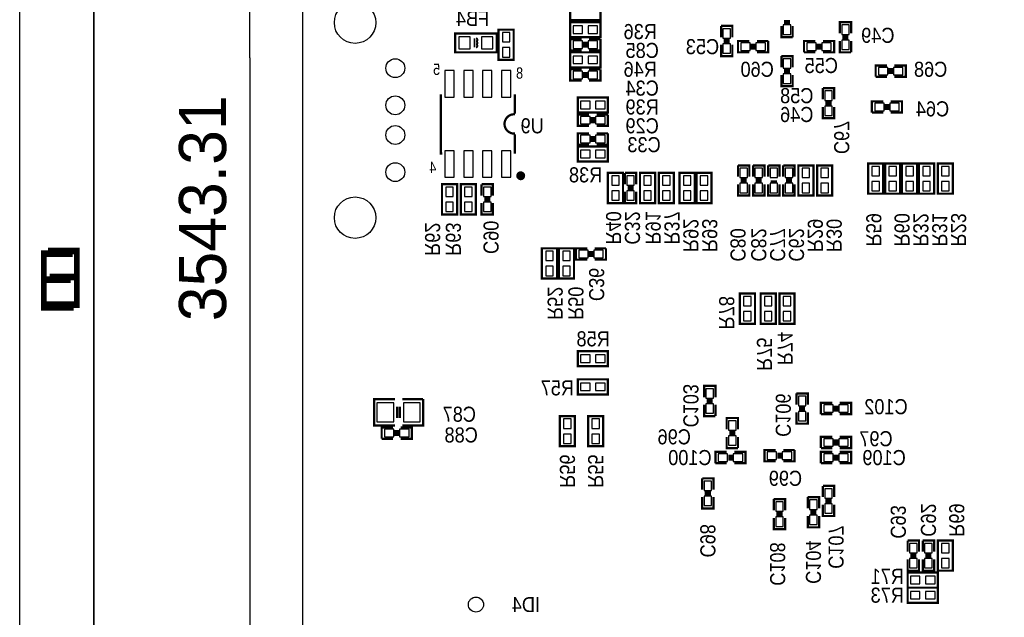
# Model space of a CAD drawing. Extents: x -19 to 391, y -43 to 244.
# Tile 14 of 33: x -19 to 47, y 9 to 49. Entities that reach past the tile are written whole.
import ezdxf

# ---------------------------------------------------------------- set-up
doc = ezdxf.new("R2010")
doc.units = 0
for name, color, linetype in [('BOARD_GEOMETRY_DIMENSION', 2, 'CONTINUOUS'), ('BOARD_GEOMETRY_OUTLINE', 3, 'CONTINUOUS'), ('BOARD_GEOMETRY_SILKSCREEN_B', 1, 'CONTINUOUS'), ('PACKAGE_GEOMETRY_SILKSCREEN_B', 4, 'CONTINUOUS'), ('PIN_B', 5, 'CONTINUOUS'), ('REF_DES_SILKSCREEN_B', 6, 'CONTINUOUS')]:
    doc.layers.add(name, color=color, linetype=linetype)

msp = doc.modelspace()

# ---------------------------------------------------------------- linework, layer by layer
at = {"layer": 'BOARD_GEOMETRY_DIMENSION'}
msp.add_lwpolyline([(-19.05, -43.18), (-19.05, 243.819934), (390.949942, 243.819934), (390.949942, -43.18)], close=True, dxfattribs=at)
for points in [[(-14.05001, 238.819944), (-14.05001, -38.179756)], [(-3.556, 46.355), (-3.556, 90.000074)], [(-3.556, 46.355), (-3.556, 0)]]:
    msp.add_lwpolyline(points, dxfattribs=at)
at = {"layer": 'BOARD_GEOMETRY_OUTLINE'}
msp.add_lwpolyline([(0, 0), (59.99988, 0), (59.99988, 90.000074), (0, 90.000074)], close=True, dxfattribs=at)
at = {"layer": 'BOARD_GEOMETRY_SILKSCREEN_B'}
msp.add_lwpolyline([(-19.05, -43.18), (-19.05, 243.819934), (390.949942, 243.819934), (390.949942, -43.18)], close=True, dxfattribs=at)
msp.add_lwpolyline([(-14.05001, -38.179756), (-14.05001, 238.819944)], dxfattribs=at)
at = {"layer": 'PACKAGE_GEOMETRY_SILKSCREEN_B', "const_width": 0.1524}
for points in [[(18.034, 48.895), (20.066, 48.895), (20.066, 49.911), (18.034, 49.911)], [(20.066, 48.768), (18.034, 48.768), (18.034, 47.752), (20.066, 47.752)], [(10.287, 46.736), (13.081, 46.736), (13.081, 48.006), (10.287, 48.006)], [(14.224, 46.228), (14.224, 48.26), (13.208, 48.26), (13.208, 46.228)], [(18.034, 45.72), (20.066, 45.72), (20.066, 46.736), (18.034, 46.736)], [(20.574, 43.688), (18.542, 43.688), (18.542, 42.672), (20.574, 42.672)], [(20.574, 40.386), (18.542, 40.386), (18.542, 39.37), (20.574, 39.37)], [(34.417, 37.084), (34.417, 39.116), (33.401, 39.116), (33.401, 37.084)], [(34.671, 39.116), (34.671, 37.084), (35.687, 37.084), (35.687, 39.116)], [(38.1, 39.243), (38.1, 37.211), (39.116, 37.211), (39.116, 39.243)], [(39.243, 39.243), (39.243, 37.211), (40.259, 37.211), (40.259, 39.243)], [(40.386, 39.243), (40.386, 37.211), (41.402, 37.211), (41.402, 39.243)], [(42.545, 37.211), (42.545, 39.243), (41.529, 39.243), (41.529, 37.211)], [(42.799, 39.243), (42.799, 37.211), (43.815, 37.211), (43.815, 39.243)], [(20.574, 38.608), (20.574, 36.576), (21.59, 36.576), (21.59, 38.608)], [(22.733, 38.608), (22.733, 36.576), (23.749, 36.576), (23.749, 38.608)], [(24.003, 38.608), (24.003, 36.576), (25.019, 36.576), (25.019, 38.608)], [(25.4, 38.608), (25.4, 36.576), (26.416, 36.576), (26.416, 38.608)], [(26.543, 38.608), (26.543, 36.576), (27.559, 36.576), (27.559, 38.608)], [(9.398, 37.846), (9.398, 35.814), (10.414, 35.814), (10.414, 37.846)], [(11.684, 35.814), (11.684, 37.846), (10.668, 37.846), (10.668, 35.814)], [(16.129, 33.528), (16.129, 31.496), (17.145, 31.496), (17.145, 33.528)], [(17.272, 33.528), (17.272, 31.496), (18.288, 31.496), (18.288, 33.528)], [(30.48, 28.448), (30.48, 30.48), (29.464, 30.48), (29.464, 28.448)], [(31.877, 28.448), (31.877, 30.48), (30.861, 30.48), (30.861, 28.448)], [(32.131, 30.48), (32.131, 28.448), (33.147, 28.448), (33.147, 30.48)], [(18.542, 25.58796), (20.574, 25.58796), (20.574, 26.60396), (18.542, 26.60396)], [(18.542, 23.68804), (20.574, 23.68804), (20.574, 24.70404), (18.542, 24.70404)], [(18.35404, 20.193), (18.35404, 22.225), (17.33804, 22.225), (17.33804, 20.193)], [(20.25396, 20.193), (20.25396, 22.225), (19.23796, 22.225), (19.23796, 20.193)], [(43.815, 11.811), (43.815, 13.843), (42.799, 13.843), (42.799, 11.811)], [(40.767, 10.668), (42.799, 10.668), (42.799, 11.684), (40.767, 11.684)], [(40.767, 9.652), (42.799, 9.652), (42.799, 10.668), (40.767, 10.668)]]:
    msp.add_lwpolyline(points, close=True, dxfattribs=at)
at = {"layer": 'PACKAGE_GEOMETRY_SILKSCREEN_B'}
for points, const_width in [([(28.956, 47.752), (28.956, 48.514), (28.194, 48.514)], 0.1524), ([(28.194, 48.514), (28.194, 47.752)], 0.1524), ([(32.258, 48.514), (32.258, 47.752), (33.02, 47.752)], 0.1524), ([(32.8422, 48.8442), (32.4358, 48.8442)], 0.1524), ([(32.8422, 48.6918), (32.4358, 48.6918)], 0.1524), ([(33.02, 47.752), (33.02, 48.514)], 0.1524), ([(36.957, 48.006), (36.957, 48.768), (36.195, 48.768), (36.195, 48.006)], 0.1524), ([(36.7792, 47.8282), (36.3728, 47.8282)], 0.1524), ([(11.583924, 47.071026), (11.583924, 47.670974)], 0.127), ([(18.796, 47.625), (18.034, 47.625), (18.034, 46.863), (18.796, 46.863)], 0.1524), ([(18.9738, 47.4472), (18.9738, 47.0408)], 0.1524), ([(19.1262, 47.4472), (19.1262, 47.0408)], 0.1524), ([(19.304, 46.863), (20.066, 46.863), (20.066, 47.625)], 0.1524), ([(20.066, 47.625), (19.304, 47.625)], 0.1524), ([(28.194, 47.244), (28.194, 46.482), (28.956, 46.482), (28.956, 47.244)], 0.1524), ([(28.3718, 47.5742), (28.7782, 47.5742)], 0.1524), ([(28.3718, 47.4218), (28.7782, 47.4218)], 0.1524), ([(30.099, 47.498), (29.337, 47.498), (29.337, 46.736), (30.099, 46.736)], 0.1524), ([(30.2768, 47.3202), (30.2768, 46.9138)], 0.1524), ([(30.4292, 47.3202), (30.4292, 46.9138)], 0.1524), ([(30.607, 46.736), (31.369, 46.736), (31.369, 47.498)], 0.1524), ([(31.369, 47.498), (30.607, 47.498)], 0.1524), ([(34.544, 47.498), (33.782, 47.498), (33.782, 46.736)], 0.1524), ([(34.7218, 46.9138), (34.7218, 47.3202)], 0.1524), ([(34.8742, 46.9138), (34.8742, 47.3202)], 0.1524), ([(35.052, 46.736), (35.814, 46.736), (35.814, 47.498), (35.052, 47.498)], 0.1524), ([(36.195, 47.498), (36.195, 46.736), (36.957, 46.736)], 0.1524), ([(36.7792, 47.6758), (36.3728, 47.6758)], 0.1524), ([(36.957, 46.736), (36.957, 47.498)], 0.1524), ([(33.02, 45.72), (33.02, 46.482), (32.258, 46.482)], 0.1524), ([(32.258, 46.482), (32.258, 45.72)], 0.1524), ([(33.782, 46.736), (34.544, 46.736)], 0.1524), ([(39.37, 45.847), (38.608, 45.847), (38.608, 45.085)], 0.1524), ([(39.878, 45.085), (40.64, 45.085), (40.64, 45.847), (39.878, 45.847)], 0.1524), ([(18.796, 45.593), (18.034, 45.593), (18.034, 44.831), (18.796, 44.831)], 0.1524), ([(18.9738, 45.4152), (18.9738, 45.0088)], 0.1524), ([(19.1262, 45.4152), (19.1262, 45.0088)], 0.1524), ([(19.304, 44.831), (20.066, 44.831), (20.066, 45.593)], 0.1524), ([(20.066, 45.593), (19.304, 45.593)], 0.1524), ([(32.258, 45.212), (32.258, 44.45), (33.02, 44.45), (33.02, 45.212)], 0.1524), ([(32.4358, 45.5422), (32.8422, 45.5422)], 0.1524), ([(32.4358, 45.3898), (32.8422, 45.3898)], 0.1524), ([(38.608, 45.085), (39.37, 45.085)], 0.1524), ([(39.5478, 45.2628), (39.5478, 45.6692)], 0.1524), ([(39.7002, 45.2628), (39.7002, 45.6692)], 0.1524), ([(9.410954, 39.910004), (9.310878, 39.910004), (9.310878, 43.909996)], 0.1524), ([(14.311122, 43.909996), (14.311122, 42.610024)], 0.1524), ([(35.814, 43.561), (35.814, 44.323), (35.052, 44.323)], 0.1524), ([(35.052, 44.323), (35.052, 43.561)], 0.1524), ([(35.052, 43.053), (35.052, 42.291), (35.814, 42.291), (35.814, 43.053)], 0.1524), ([(35.2298, 43.3832), (35.6362, 43.3832)], 0.1524), ([(35.2298, 43.2308), (35.6362, 43.2308)], 0.1524), ([(39.116, 43.434), (38.354, 43.434), (38.354, 42.672)], 0.1524), ([(39.2938, 42.8498), (39.2938, 43.2562)], 0.1524), ([(39.4462, 42.8498), (39.4462, 43.2562)], 0.1524), ([(39.624, 42.672), (40.386, 42.672), (40.386, 43.434), (39.624, 43.434)], 0.1524), ([(19.304, 42.545), (18.542, 42.545), (18.542, 41.783), (19.304, 41.783)], 0.1524), ([(19.812, 41.783), (20.574, 41.783), (20.574, 42.545)], 0.1524), ([(20.574, 42.545), (19.812, 42.545)], 0.1524), ([(38.354, 42.672), (39.116, 42.672)], 0.1524), ([(19.4818, 42.3672), (19.4818, 41.9608)], 0.1524), ([(19.6342, 42.3672), (19.6342, 41.9608)], 0.1524), ([(14.311122, 41.209976), (14.311122, 39.910004)], 0.1524), ([(19.304, 41.275), (18.542, 41.275), (18.542, 40.513), (19.304, 40.513)], 0.1524), ([(19.4818, 41.0972), (19.4818, 40.6908)], 0.1524), ([(19.6342, 41.0972), (19.6342, 40.6908)], 0.1524), ([(19.812, 40.513), (20.574, 40.513), (20.574, 41.275)], 0.1524), ([(20.574, 41.275), (19.812, 41.275)], 0.1524), ([(30.099, 38.354), (30.099, 39.116), (29.337, 39.116)], 0.1524), ([(29.337, 39.116), (29.337, 38.354)], 0.1524), ([(31.115, 38.354), (31.115, 39.116), (30.353, 39.116)], 0.1524), ([(30.353, 39.116), (30.353, 38.354)], 0.1524), ([(32.131, 38.354), (32.131, 39.116), (31.369, 39.116)], 0.1524), ([(31.369, 39.116), (31.369, 38.354)], 0.1524), ([(33.147, 38.354), (33.147, 39.116), (32.385, 39.116)], 0.1524), ([(32.385, 39.116), (32.385, 38.354)], 0.1524), ([(22.479, 37.846), (22.479, 38.608), (21.717, 38.608)], 0.1524), ([(21.717, 38.608), (21.717, 37.846)], 0.1524), ([(12.827, 37.084), (12.827, 37.846), (12.065, 37.846)], 0.1524), ([(12.065, 37.846), (12.065, 37.084)], 0.1524), ([(29.337, 37.846), (29.337, 37.084), (30.099, 37.084), (30.099, 37.846)], 0.1524), ([(29.5148, 38.1762), (29.9212, 38.1762)], 0.1524), ([(29.5148, 38.0238), (29.9212, 38.0238)], 0.1524), ([(30.353, 37.846), (30.353, 37.084), (31.115, 37.084), (31.115, 37.846)], 0.1524), ([(30.5308, 38.1762), (30.9372, 38.1762)], 0.1524), ([(30.5308, 38.0238), (30.9372, 38.0238)], 0.1524), ([(31.369, 37.846), (31.369, 37.084), (32.131, 37.084), (32.131, 37.846)], 0.1524), ([(31.5468, 38.0238), (31.9532, 38.0238)], 0.1524), ([(32.385, 37.846), (32.385, 37.084), (33.147, 37.084), (33.147, 37.846)], 0.1524), ([(32.5628, 38.1762), (32.9692, 38.1762)], 0.1524), ([(32.5628, 38.0238), (32.9692, 38.0238)], 0.1524), ([(21.717, 37.338), (21.717, 36.576), (22.479, 36.576), (22.479, 37.338)], 0.1524), ([(21.8948, 37.6682), (22.3012, 37.6682)], 0.1524), ([(21.8948, 37.5158), (22.3012, 37.5158)], 0.1524), ([(12.065, 36.576), (12.065, 35.814), (12.827, 35.814), (12.827, 36.576)], 0.1524), ([(12.2428, 36.9062), (12.6492, 36.9062)], 0.1524), ([(12.2428, 36.7538), (12.6492, 36.7538)], 0.1524), ([(19.177, 33.528), (18.415, 33.528), (18.415, 32.766), (19.177, 32.766)], 0.1524), ([(19.3548, 33.3502), (19.3548, 32.9438)], 0.1524), ([(19.5072, 33.3502), (19.5072, 32.9438)], 0.1524), ([(19.685, 32.766), (20.447, 32.766), (20.447, 33.528)], 0.1524), ([(20.447, 33.528), (19.685, 33.528)], 0.1524), ([(27.813, 23.495), (27.813, 24.257), (27.051, 24.257), (27.051, 23.495)], 0.1524), ([(6.223, 23.368), (4.826, 23.368), (4.826, 23.241), (4.826, 21.59), (6.223, 21.59)], 0.1524), ([(8.128, 23.368), (6.731, 23.368)], 0.1524), ([(6.731, 21.59), (8.128, 21.59), (8.128, 23.368)], 0.1524), ([(27.6352, 23.3172), (27.2288, 23.3172)], 0.1524), ([(27.6352, 23.1648), (27.2288, 23.1648)], 0.1524), ([(34.036, 22.987), (34.036, 23.749), (33.274, 23.749)], 0.1524), ([(33.274, 23.749), (33.274, 22.987)], 0.1524), ([(6.3754, 22.86), (6.3754, 22.098)], 0.1524), ([(6.5532, 22.86), (6.5532, 22.098)], 0.1524), ([(27.051, 22.987), (27.051, 22.225), (27.813, 22.225)], 0.1524), ([(27.813, 22.225), (27.813, 22.987)], 0.1524), ([(33.274, 22.479), (33.274, 21.717), (34.036, 21.717), (34.036, 22.479)], 0.1524), ([(33.4518, 22.8092), (33.8582, 22.8092)], 0.1524), ([(33.4518, 22.6568), (33.8582, 22.6568)], 0.1524), ([(35.687, 23.114), (34.925, 23.114), (34.925, 22.352)], 0.1524), ([(35.8648, 22.5298), (35.8648, 22.9362)], 0.1524), ([(36.0172, 22.5298), (36.0172, 22.9362)], 0.1524), ([(36.195, 22.352), (36.957, 22.352), (36.957, 23.114), (36.195, 23.114)], 0.1524), ([(29.337, 21.336), (29.337, 22.098), (28.575, 22.098), (28.575, 21.336)], 0.1524), ([(34.925, 22.352), (35.687, 22.352)], 0.1524), ([(6.096, 21.463), (5.334, 21.463), (5.334, 20.701)], 0.1524), ([(6.2738, 20.8788), (6.2738, 21.2852)], 0.1524), ([(6.4262, 20.8788), (6.4262, 21.2852)], 0.1524), ([(6.604, 20.701), (7.366, 20.701), (7.366, 21.463), (6.604, 21.463)], 0.1524), ([(29.1592, 21.1582), (28.7528, 21.1582)], 0.1524), ([(5.334, 20.701), (6.096, 20.701)], 0.1524), ([(28.575, 20.828), (28.575, 20.066), (29.337, 20.066)], 0.1524), ([(29.1592, 21.0058), (28.7528, 21.0058)], 0.1524), ([(29.337, 20.066), (29.337, 20.828)], 0.1524), ([(35.687, 20.828), (34.925, 20.828), (34.925, 20.066)], 0.1524), ([(35.8648, 20.2438), (35.8648, 20.6502)], 0.1524), ([(36.0172, 20.2438), (36.0172, 20.6502)], 0.1524), ([(36.195, 20.066), (36.957, 20.066), (36.957, 20.828), (36.195, 20.828)], 0.1524), ([(31.877, 19.939), (31.115, 19.939), (31.115, 19.177), (31.877, 19.177)], 0.1524), ([(32.385, 19.177), (33.147, 19.177), (33.147, 19.939)], 0.1524), ([(33.147, 19.939), (32.385, 19.939)], 0.1524), ([(34.925, 20.066), (35.687, 20.066)], 0.1524), ([(28.575, 19.812), (27.813, 19.812), (27.813, 19.05)], 0.1524), ([(28.7528, 19.2278), (28.7528, 19.6342)], 0.1524), ([(28.9052, 19.2278), (28.9052, 19.6342)], 0.1524), ([(29.083, 19.05), (29.845, 19.05), (29.845, 19.812), (29.083, 19.812)], 0.1524), ([(32.0548, 19.7612), (32.0548, 19.3548)], 0.1524), ([(32.2072, 19.7612), (32.2072, 19.3548)], 0.1524), ([(35.687, 19.812), (34.925, 19.812), (34.925, 19.05)], 0.1524), ([(35.8648, 19.2278), (35.8648, 19.6342)], 0.1524), ([(36.0172, 19.2278), (36.0172, 19.6342)], 0.1524), ([(36.195, 19.05), (36.957, 19.05), (36.957, 19.812), (36.195, 19.812)], 0.1524), ([(27.813, 19.05), (28.575, 19.05)], 0.1524), ([(34.925, 19.05), (35.687, 19.05)], 0.1524), ([(27.686, 17.272), (27.686, 18.034), (26.924, 18.034)], 0.1524), ([(26.924, 18.034), (26.924, 17.272)], 0.1524), ([(35.814, 16.764), (35.814, 17.526), (35.052, 17.526)], 0.1524), ([(35.052, 17.526), (35.052, 16.764)], 0.1524), ([(26.924, 16.764), (26.924, 16.002), (27.686, 16.002), (27.686, 16.764)], 0.1524), ([(27.1018, 17.0942), (27.5082, 17.0942)], 0.1524), ([(27.1018, 16.9418), (27.5082, 16.9418)], 0.1524), ([(32.512, 15.875), (32.512, 16.637), (31.75, 16.637)], 0.1524), ([(31.75, 16.637), (31.75, 15.875)], 0.1524), ([(34.798, 16.002), (34.798, 16.764), (34.036, 16.764)], 0.1524), ([(34.036, 16.764), (34.036, 16.002)], 0.1524), ([(35.2298, 16.5862), (35.6362, 16.5862)], 0.1524), ([(35.052, 16.256), (35.052, 15.494), (35.814, 15.494), (35.814, 16.256)], 0.1524), ([(35.2298, 16.4338), (35.6362, 16.4338)], 0.1524), ([(31.75, 15.367), (31.75, 14.605), (32.512, 14.605), (32.512, 15.367)], 0.1524), ([(31.9278, 15.6972), (32.3342, 15.6972)], 0.1524), ([(31.9278, 15.5448), (32.3342, 15.5448)], 0.1524), ([(34.036, 15.494), (34.036, 14.732), (34.798, 14.732), (34.798, 15.494)], 0.1524), ([(34.2138, 15.8242), (34.6202, 15.8242)], 0.1524), ([(34.2138, 15.6718), (34.6202, 15.6718)], 0.1524), ([(41.529, 13.081), (41.529, 13.843), (40.767, 13.843)], 0.1524), ([(40.767, 13.843), (40.767, 13.081)], 0.1524), ([(42.545, 13.081), (42.545, 13.843), (41.783, 13.843)], 0.1524), ([(41.783, 13.843), (41.783, 13.081)], 0.1524), ([(40.767, 12.573), (40.767, 11.811), (41.529, 11.811), (41.529, 12.573)], 0.1524), ([(40.9448, 12.9032), (41.3512, 12.9032)], 0.1524), ([(40.9448, 12.7508), (41.3512, 12.7508)], 0.1524), ([(41.783, 12.573), (41.783, 11.811), (42.545, 11.811), (42.545, 12.573)], 0.1524), ([(41.9608, 12.9032), (42.3672, 12.9032)], 0.1524), ([(41.9608, 12.7508), (42.3672, 12.7508)], 0.1524)]:
    msp.add_lwpolyline(points, dxfattribs=dict(at, const_width=const_width))
for points, const_width in [([(11.684, 47.471076, 1), (11.684, 47.670974)], 0.127), ([(11.684, 47.270924, 1), (11.684, 47.471076)], 0.127), ([(11.684, 47.270924, -1), (11.684, 47.071026)], 0.127), ([(14.311122, 42.559986, 1.080081), (14.311122, 41.260014)], 0.1524)]:
    msp.add_lwpolyline(points, format="xyb", dxfattribs=dict(at, const_width=const_width))
at = {"layer": 'PACKAGE_GEOMETRY_SILKSCREEN_B', "const_width": 0.299974}
msp.add_lwpolyline([(14.85011, 38.418008, 1), (14.54989, 38.417992, 1)], format="xyb", close=True, dxfattribs=at)
at = {"layer": 'PIN_B'}
for points in [[(18.8595, 48.006), (18.8595, 48.514), (18.2245, 48.514), (18.2245, 48.006)], [(19.8755, 48.006), (19.8755, 48.514), (19.2405, 48.514), (19.2405, 48.006)], [(32.385, 47.9425), (32.893, 47.9425), (32.893, 48.5775), (32.385, 48.5775)], [(36.322, 47.9425), (36.83, 47.9425), (36.83, 48.5775), (36.322, 48.5775)], [(10.541, 47.7774), (10.541, 46.9646), (11.303, 46.9646), (11.303, 47.7774)], [(12.065, 47.7774), (12.065, 46.9646), (12.827, 46.9646), (12.827, 47.7774)], [(13.462, 47.4345), (13.97, 47.4345), (13.97, 48.0695), (13.462, 48.0695)], [(28.829, 48.3235), (28.321, 48.3235), (28.321, 47.6885), (28.829, 47.6885)], [(18.8595, 46.99), (18.8595, 47.498), (18.2245, 47.498), (18.2245, 46.99)], [(19.8755, 46.99), (19.8755, 47.498), (19.2405, 47.498), (19.2405, 46.99)], [(28.829, 47.3075), (28.321, 47.3075), (28.321, 46.6725), (28.829, 46.6725)], [(30.1625, 46.863), (30.1625, 47.371), (29.5275, 47.371), (29.5275, 46.863)], [(31.1785, 46.863), (31.1785, 47.371), (30.5435, 47.371), (30.5435, 46.863)], [(33.9725, 47.371), (33.9725, 46.863), (34.6075, 46.863), (34.6075, 47.371)], [(34.9885, 47.371), (34.9885, 46.863), (35.6235, 46.863), (35.6235, 47.371)], [(36.322, 46.9265), (36.83, 46.9265), (36.83, 47.5615), (36.322, 47.5615)], [(13.462, 46.4185), (13.97, 46.4185), (13.97, 47.0535), (13.462, 47.0535)], [(18.2245, 46.482), (18.2245, 45.974), (18.8595, 45.974), (18.8595, 46.482)], [(19.2405, 46.482), (19.2405, 45.974), (19.8755, 45.974), (19.8755, 46.482)], [(32.893, 46.2915), (32.385, 46.2915), (32.385, 45.6565), (32.893, 45.6565)], [(10.2235, 43.72102), (10.2235, 45.49902), (9.5885, 45.49902), (9.5885, 43.72102)], [(11.4935, 43.72102), (11.4935, 45.49902), (10.8585, 45.49902), (10.8585, 43.72102)], [(12.7635, 43.72102), (12.7635, 45.49902), (12.1285, 45.49902), (12.1285, 43.72102)], [(14.0335, 43.72102), (14.0335, 45.49902), (13.3985, 45.49902), (13.3985, 43.72102)], [(18.8595, 44.958), (18.8595, 45.466), (18.2245, 45.466), (18.2245, 44.958)], [(19.8755, 44.958), (19.8755, 45.466), (19.2405, 45.466), (19.2405, 44.958)], [(32.893, 45.2755), (32.385, 45.2755), (32.385, 44.6405), (32.893, 44.6405)], [(38.7985, 45.72), (38.7985, 45.212), (39.4335, 45.212), (39.4335, 45.72)], [(39.8145, 45.72), (39.8145, 45.212), (40.4495, 45.212), (40.4495, 45.72)], [(35.687, 44.1325), (35.179, 44.1325), (35.179, 43.4975), (35.687, 43.4975)], [(19.3675, 42.926), (19.3675, 43.434), (18.7325, 43.434), (18.7325, 42.926)], [(20.3835, 42.926), (20.3835, 43.434), (19.7485, 43.434), (19.7485, 42.926)], [(35.687, 43.1165), (35.179, 43.1165), (35.179, 42.4815), (35.687, 42.4815)], [(38.5445, 43.307), (38.5445, 42.799), (39.1795, 42.799), (39.1795, 43.307)], [(39.5605, 43.307), (39.5605, 42.799), (40.1955, 42.799), (40.1955, 43.307)], [(19.3675, 41.91), (19.3675, 42.418), (18.7325, 42.418), (18.7325, 41.91)], [(20.3835, 41.91), (20.3835, 42.418), (19.7485, 42.418), (19.7485, 41.91)], [(19.3675, 40.64), (19.3675, 41.148), (18.7325, 41.148), (18.7325, 40.64)], [(20.3835, 40.64), (20.3835, 41.148), (19.7485, 41.148), (19.7485, 40.64)], [(10.2235, 38.32098), (10.2235, 40.09898), (9.5885, 40.09898), (9.5885, 38.32098)], [(11.4935, 38.32098), (11.4935, 40.09898), (10.8585, 40.09898), (10.8585, 38.32098)], [(12.7635, 38.32098), (12.7635, 40.09898), (12.1285, 40.09898), (12.1285, 38.32098)], [(14.0335, 38.32098), (14.0335, 40.09898), (13.3985, 40.09898), (13.3985, 38.32098)], [(19.3675, 39.624), (19.3675, 40.132), (18.7325, 40.132), (18.7325, 39.624)], [(20.3835, 39.624), (20.3835, 40.132), (19.7485, 40.132), (19.7485, 39.624)], [(29.972, 38.9255), (29.464, 38.9255), (29.464, 38.2905), (29.972, 38.2905)], [(30.988, 38.9255), (30.48, 38.9255), (30.48, 38.2905), (30.988, 38.2905)], [(32.004, 38.9255), (31.496, 38.9255), (31.496, 38.2905), (32.004, 38.2905)], [(33.02, 38.9255), (32.512, 38.9255), (32.512, 38.2905), (33.02, 38.2905)], [(33.655, 38.2905), (34.163, 38.2905), (34.163, 38.9255), (33.655, 38.9255)], [(35.433, 38.9255), (34.925, 38.9255), (34.925, 38.2905), (35.433, 38.2905)], [(38.862, 39.0525), (38.354, 39.0525), (38.354, 38.4175), (38.862, 38.4175)], [(40.005, 39.0525), (39.497, 39.0525), (39.497, 38.4175), (40.005, 38.4175)], [(41.148, 39.0525), (40.64, 39.0525), (40.64, 38.4175), (41.148, 38.4175)], [(41.783, 38.4175), (42.291, 38.4175), (42.291, 39.0525), (41.783, 39.0525)], [(43.561, 39.0525), (43.053, 39.0525), (43.053, 38.4175), (43.561, 38.4175)], [(21.336, 38.4175), (20.828, 38.4175), (20.828, 37.7825), (21.336, 37.7825)], [(22.352, 38.4175), (21.844, 38.4175), (21.844, 37.7825), (22.352, 37.7825)], [(23.495, 38.4175), (22.987, 38.4175), (22.987, 37.7825), (23.495, 37.7825)], [(24.765, 38.4175), (24.257, 38.4175), (24.257, 37.7825), (24.765, 37.7825)], [(26.162, 38.4175), (25.654, 38.4175), (25.654, 37.7825), (26.162, 37.7825)], [(27.305, 38.4175), (26.797, 38.4175), (26.797, 37.7825), (27.305, 37.7825)], [(29.972, 37.9095), (29.464, 37.9095), (29.464, 37.2745), (29.972, 37.2745)], [(30.988, 37.9095), (30.48, 37.9095), (30.48, 37.2745), (30.988, 37.2745)], [(32.004, 37.9095), (31.496, 37.9095), (31.496, 37.2745), (32.004, 37.2745)], [(33.02, 37.9095), (32.512, 37.9095), (32.512, 37.2745), (33.02, 37.2745)], [(33.655, 37.2745), (34.163, 37.2745), (34.163, 37.9095), (33.655, 37.9095)], [(35.433, 37.9095), (34.925, 37.9095), (34.925, 37.2745), (35.433, 37.2745)], [(38.862, 38.0365), (38.354, 38.0365), (38.354, 37.4015), (38.862, 37.4015)], [(40.005, 38.0365), (39.497, 38.0365), (39.497, 37.4015), (40.005, 37.4015)], [(41.148, 38.0365), (40.64, 38.0365), (40.64, 37.4015), (41.148, 37.4015)], [(41.783, 37.4015), (42.291, 37.4015), (42.291, 38.0365), (41.783, 38.0365)], [(43.561, 38.0365), (43.053, 38.0365), (43.053, 37.4015), (43.561, 37.4015)], [(10.16, 37.6555), (9.652, 37.6555), (9.652, 37.0205), (10.16, 37.0205)], [(10.922, 37.0205), (11.43, 37.0205), (11.43, 37.6555), (10.922, 37.6555)], [(12.7, 37.6555), (12.192, 37.6555), (12.192, 37.0205), (12.7, 37.0205)], [(21.336, 37.4015), (20.828, 37.4015), (20.828, 36.7665), (21.336, 36.7665)], [(22.352, 37.4015), (21.844, 37.4015), (21.844, 36.7665), (22.352, 36.7665)], [(23.495, 37.4015), (22.987, 37.4015), (22.987, 36.7665), (23.495, 36.7665)], [(24.765, 37.4015), (24.257, 37.4015), (24.257, 36.7665), (24.765, 36.7665)], [(26.162, 37.4015), (25.654, 37.4015), (25.654, 36.7665), (26.162, 36.7665)], [(27.305, 37.4015), (26.797, 37.4015), (26.797, 36.7665), (27.305, 36.7665)], [(10.16, 36.6395), (9.652, 36.6395), (9.652, 36.0045), (10.16, 36.0045)], [(10.922, 36.0045), (11.43, 36.0045), (11.43, 36.6395), (10.922, 36.6395)], [(12.7, 36.6395), (12.192, 36.6395), (12.192, 36.0045), (12.7, 36.0045)], [(16.891, 33.3375), (16.383, 33.3375), (16.383, 32.7025), (16.891, 32.7025)], [(18.034, 33.3375), (17.526, 33.3375), (17.526, 32.7025), (18.034, 32.7025)], [(19.2405, 32.893), (19.2405, 33.401), (18.6055, 33.401), (18.6055, 32.893)], [(20.2565, 32.893), (20.2565, 33.401), (19.6215, 33.401), (19.6215, 32.893)], [(16.891, 32.3215), (16.383, 32.3215), (16.383, 31.6865), (16.891, 31.6865)], [(18.034, 32.3215), (17.526, 32.3215), (17.526, 31.6865), (18.034, 31.6865)], [(29.718, 29.6545), (30.226, 29.6545), (30.226, 30.2895), (29.718, 30.2895)], [(31.115, 29.6545), (31.623, 29.6545), (31.623, 30.2895), (31.115, 30.2895)], [(32.893, 30.2895), (32.385, 30.2895), (32.385, 29.6545), (32.893, 29.6545)], [(29.718, 28.6385), (30.226, 28.6385), (30.226, 29.2735), (29.718, 29.2735)], [(31.115, 28.6385), (31.623, 28.6385), (31.623, 29.2735), (31.115, 29.2735)], [(32.893, 29.2735), (32.385, 29.2735), (32.385, 28.6385), (32.893, 28.6385)], [(18.7325, 26.34996), (18.7325, 25.84196), (19.3675, 25.84196), (19.3675, 26.34996)], [(19.7485, 26.34996), (19.7485, 25.84196), (20.3835, 25.84196), (20.3835, 26.34996)], [(18.7325, 24.45004), (18.7325, 23.94204), (19.3675, 23.94204), (19.3675, 24.45004)], [(19.7485, 24.45004), (19.7485, 23.94204), (20.3835, 23.94204), (20.3835, 24.45004)], [(27.178, 23.4315), (27.686, 23.4315), (27.686, 24.0665), (27.178, 24.0665)], [(33.909, 23.5585), (33.401, 23.5585), (33.401, 22.9235), (33.909, 22.9235)], [(6.1595, 21.844), (6.1595, 23.114), (5.0165, 23.114), (5.0165, 21.844)], [(7.9375, 21.844), (7.9375, 23.114), (6.7945, 23.114), (6.7945, 21.844)], [(27.178, 22.4155), (27.686, 22.4155), (27.686, 23.0505), (27.178, 23.0505)], [(35.1155, 22.987), (35.1155, 22.479), (35.7505, 22.479), (35.7505, 22.987)], [(36.1315, 22.987), (36.1315, 22.479), (36.7665, 22.479), (36.7665, 22.987)], [(17.59204, 21.3995), (18.10004, 21.3995), (18.10004, 22.0345), (17.59204, 22.0345)], [(19.49196, 21.3995), (19.99996, 21.3995), (19.99996, 22.0345), (19.49196, 22.0345)], [(28.702, 21.2725), (29.21, 21.2725), (29.21, 21.9075), (28.702, 21.9075)], [(33.909, 22.5425), (33.401, 22.5425), (33.401, 21.9075), (33.909, 21.9075)], [(5.5245, 21.336), (5.5245, 20.828), (6.1595, 20.828), (6.1595, 21.336)], [(6.5405, 21.336), (6.5405, 20.828), (7.1755, 20.828), (7.1755, 21.336)], [(17.59204, 20.3835), (18.10004, 20.3835), (18.10004, 21.0185), (17.59204, 21.0185)], [(19.49196, 20.3835), (19.99996, 20.3835), (19.99996, 21.0185), (19.49196, 21.0185)], [(28.702, 20.2565), (29.21, 20.2565), (29.21, 20.8915), (28.702, 20.8915)], [(35.1155, 20.701), (35.1155, 20.193), (35.7505, 20.193), (35.7505, 20.701)], [(36.1315, 20.701), (36.1315, 20.193), (36.7665, 20.193), (36.7665, 20.701)], [(28.0035, 19.685), (28.0035, 19.177), (28.6385, 19.177), (28.6385, 19.685)], [(29.0195, 19.685), (29.0195, 19.177), (29.6545, 19.177), (29.6545, 19.685)], [(31.9405, 19.304), (31.9405, 19.812), (31.3055, 19.812), (31.3055, 19.304)], [(32.9565, 19.304), (32.9565, 19.812), (32.3215, 19.812), (32.3215, 19.304)], [(35.1155, 19.685), (35.1155, 19.177), (35.7505, 19.177), (35.7505, 19.685)], [(36.1315, 19.685), (36.1315, 19.177), (36.7665, 19.177), (36.7665, 19.685)], [(27.559, 17.8435), (27.051, 17.8435), (27.051, 17.2085), (27.559, 17.2085)], [(35.687, 17.3355), (35.179, 17.3355), (35.179, 16.7005), (35.687, 16.7005)], [(27.559, 16.8275), (27.051, 16.8275), (27.051, 16.1925), (27.559, 16.1925)], [(32.385, 16.4465), (31.877, 16.4465), (31.877, 15.8115), (32.385, 15.8115)], [(34.671, 16.5735), (34.163, 16.5735), (34.163, 15.9385), (34.671, 15.9385)], [(35.687, 16.3195), (35.179, 16.3195), (35.179, 15.6845), (35.687, 15.6845)], [(32.385, 15.4305), (31.877, 15.4305), (31.877, 14.7955), (32.385, 14.7955)], [(34.671, 15.5575), (34.163, 15.5575), (34.163, 14.9225), (34.671, 14.9225)], [(41.402, 13.6525), (40.894, 13.6525), (40.894, 13.0175), (41.402, 13.0175)], [(42.418, 13.6525), (41.91, 13.6525), (41.91, 13.0175), (42.418, 13.0175)], [(43.053, 13.0175), (43.561, 13.0175), (43.561, 13.6525), (43.053, 13.6525)], [(41.402, 12.6365), (40.894, 12.6365), (40.894, 12.0015), (41.402, 12.0015)], [(42.418, 12.6365), (41.91, 12.6365), (41.91, 12.0015), (42.418, 12.0015)], [(43.053, 12.0015), (43.561, 12.0015), (43.561, 12.6365), (43.053, 12.6365)], [(40.9575, 11.43), (40.9575, 10.922), (41.5925, 10.922), (41.5925, 11.43)], [(41.9735, 11.43), (41.9735, 10.922), (42.6085, 10.922), (42.6085, 11.43)], [(40.9575, 10.414), (40.9575, 9.906), (41.5925, 9.906), (41.5925, 10.414)], [(41.9735, 10.414), (41.9735, 9.906), (42.6085, 9.906), (42.6085, 10.414)]]:
    msp.add_lwpolyline(points, close=True, dxfattribs=at)
for centre, radius in [((3.543046, 48.733964), 1.397), ((6.252972, 45.66412), 0.635), ((6.252972, 43.163998), 0.635), ((6.252972, 41.164002), 0.635), ((6.252972, 38.66388), 0.635), ((3.543046, 35.594036), 1.397), ((11.684, 9.525), 0.508)]:
    msp.add_circle(centre, radius, dxfattribs=at)

# ---------------------------------------------------------------- texts
at = {"layer": 'BOARD_GEOMETRY_DIMENSION', "width": 0.992}
msp.add_text('3543.31', height=3.175, rotation=90, dxfattribs=at).set_placement((-5.1435, 28.6131))
at = {"layer": 'BOARD_GEOMETRY_DIMENSION', "width": 0.75}
msp.add_text('E', height=4.064, dxfattribs=at).set_placement((-17.949926, 29.320236))
at = {"layer": 'BOARD_GEOMETRY_SILKSCREEN_B', "text_generation_flag": 2}
for s, height, width, p in [('E', 4.064, 0.75, (-14.679422, 29.507434)), ('ID4', 1.016, 0.9, (16.002, 9.017))]:
    msp.add_text(s, height=height, dxfattribs=dict(at, width=width)).set_placement(p)
at = {"layer": 'PACKAGE_GEOMETRY_SILKSCREEN_B', "text_generation_flag": 2, "width": 0.833333}
for s, p in [('5', (9.271, 45.212)), ('8', (14.859, 44.958)), ('4', (9.017, 38.608))]:
    msp.add_text(s, height=0.762, dxfattribs=at).set_placement(p)
at = {"layer": 'REF_DES_SILKSCREEN_B', "text_generation_flag": 2, "width": 0.9}
for s, p in [('FB4', (12.573, 48.514)), ('R36', (23.876, 47.625)), ('C49', (39.878, 47.371)), ('C85', (24.003, 46.355)), ('C53', (28.067, 46.609)), ('R46', (23.876, 45.085)), ('C60', (31.75, 45.085)), ('C55', (36.068, 45.339)), ('C68', (43.434, 45.085)), ('C34', (24.003, 43.815)), ('C58', (34.417, 43.307)), ('R39', (24.003, 42.545)), ('C64', (43.561, 42.418)), ('C46', (34.417, 42.037)), ('U9', (16.256, 41.275)), ('C29', (24.003, 41.275)), ('C33', (24.13, 40.005)), ('R38', (20.193, 37.973)), ('R58', (20.701, 26.924)), ('R57', (18.288, 23.622)), ('C102', (40.767, 22.352)), ('C87', (11.684, 21.844)), ('C88', (11.811, 20.447)), ('C96', (26.162, 20.32)), ('C97', (39.751, 20.193)), ('C100', (27.559, 18.923)), ('C109', (40.64, 18.923)), ('C99', (33.655, 17.526)), ('R71', (40.513, 10.922)), ('R73', (40.513, 9.652))]:
    msp.add_text(s, height=1.016, dxfattribs=at).set_placement(p)
for s, p in [('C67', (35.814, 39.878)), ('R40', (20.447, 33.782)), ('C32', (21.717, 33.782)), ('R91', (23.114, 33.782)), ('R37', (24.384, 33.782)), ('C90', (12.192, 33.147)), ('R92', (25.654, 33.274)), ('R93', (26.924, 33.274)), ('R29', (34.036, 33.274)), ('R30', (35.306, 33.274)), ('R59', (37.973, 33.655)), ('R60', (39.878, 33.655)), ('R32', (41.148, 33.655)), ('R31', (42.418, 33.655)), ('R23', (43.688, 33.655)), ('R62', (8.255, 33.02)), ('R63', (9.652, 33.02)), ('C80', (28.829, 32.639)), ('C82', (30.226, 32.639)), ('C77', (31.496, 32.639)), ('C62', (32.766, 32.639)), ('C36', (19.304, 29.972)), ('R52', (16.51, 28.702)), ('R50', (17.907, 28.702)), ('R78', (28.067, 28.067)), ('R75', (30.607, 25.273)), ('R74', (32.004, 25.654)), ('C103', (25.654, 21.463)), ('C106', (31.877, 20.828)), ('R56', (17.33804, 17.399)), ('R55', (19.23796, 17.399)), ('C93', (39.624, 13.97)), ('C92', (41.656, 14.097)), ('R69', (43.561, 14.097)), ('C98', (26.797, 12.7)), ('C107', (35.433, 11.938)), ('C108', (31.496, 10.795)), ('C104', (33.909, 10.922))]:
    msp.add_text(s, height=1.016, rotation=270, dxfattribs=at).set_placement(p)

doc.saveas('drawing.dxf')
